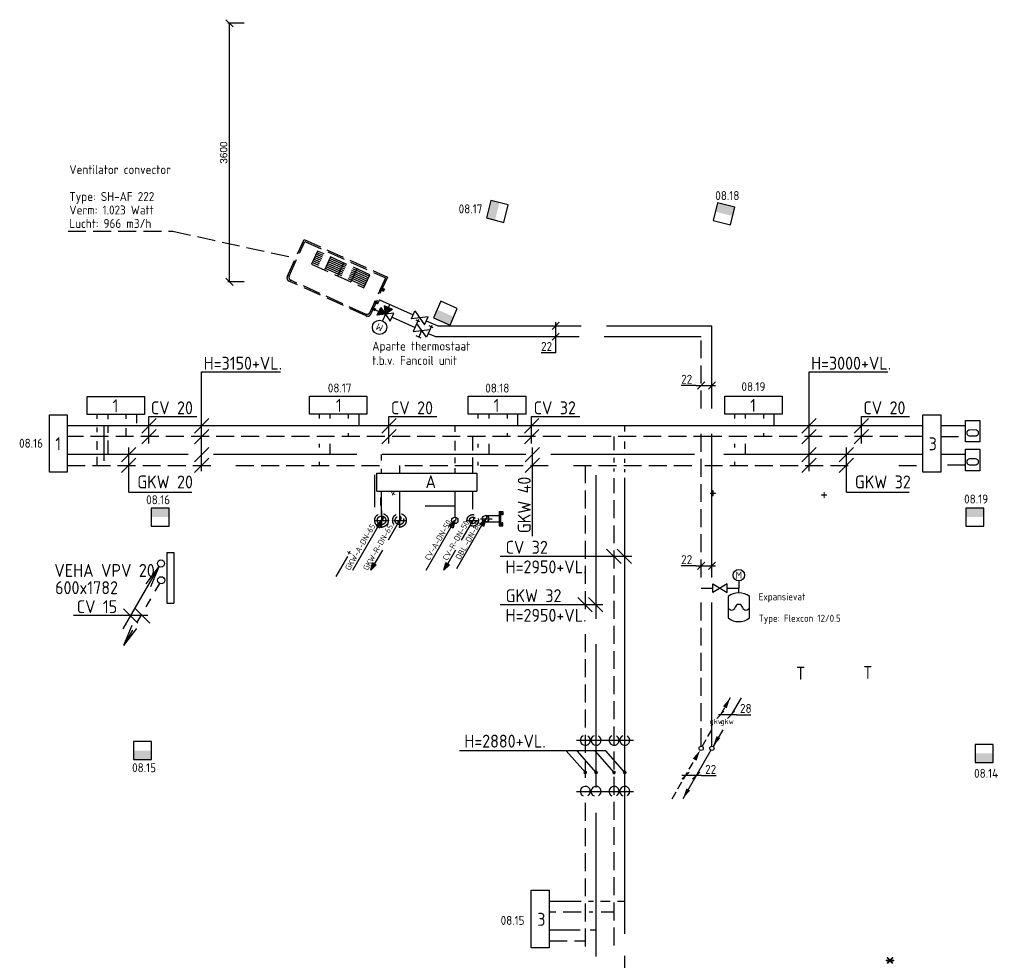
# Model space of a CAD drawing. Header units: millimetres. Extents: x -68967 to 10360, y -11851 to 49692.
# Tile 5 of 6: x -67386 to -53671, y 36597 to 49692. Entities that reach past the tile are written whole.
import ezdxf
from ezdxf.enums import TextEntityAlignment as Align

# ---------------------------------------------------------------- set-up
doc = ezdxf.new("R2010")
doc.units = ezdxf.units.MM
doc.header["$LTSCALE"] = 50
for name, pattern in [('2322105', [47, 40, -7]), ('2322106', [47, 5, -2, 5, -2, 5, -2, 5, -2, 5, -2, 5, -7]), ('2322107', [2000, 1000, 1000]), ('2322108', [7, 5, -2]), ('CENTER2', [28.575, 19.05, -3.175, 3.175, -3.175]), ('DASHED2', [9.525, 6.35, -3.175]), ('HIDDEN', [0.375, 0.25, -0.125]), ('HIDDEN2', [4.7625, 3.175, -1.5875]), ('KOUDWATERTAP', [1.1, 0.5, -0.25, 0.1, -0.25]), ('KW', [7, 4, -1, 1, -1])]:
    doc.linetypes.add(name, pattern=pattern)
for name, color, linetype in [('00att025', 7, 'Continuous'), ('50', 3, 'Continuous'), ('51-LEIDING', 3, 'Continuous'), ('52', 3, 'Continuous'), ('52-KOUD', 3, 'KOUDWATERTAP'), ('60', 7, 'Continuous'), ('60-CV', 3, 'Continuous'), ('60-TXT', 1, 'Continuous'), ('62-GKW', 3, 'Continuous'), ('7KADERHALMOS', 2, 'Continuous'), ('BALKEN', 7, 'Continuous'), ('SCHACHT-SPARING', 7, 'Continuous'), ('SYM-W', 7, 'Continuous'), ('Thermostaat', 160, 'Continuous'), ('Ventilator convector', 7, 'Continuous'), ('WL524---', 190, 'Continuous'), ('WL524---_D', 192, 'Continuous'), ('WL524---_HARTLIJN', 7, 'Continuous'), ('WL5310--_KW', 2, 'KOUDWATERTAP'), ('WL532---_DBL', 6, 'Continuous'), ('WL532---_KW-LD', 5, 'KW'), ('WL550---_AANVOER', 4, 'Continuous'), ('WL550---_RETOUR', 4, 'Continuous'), ('WL5501--', 130, 'Continuous'), ('WL5501--_D', 130, 'Continuous'), ('WL5501--_GKW-A', 4, 'Continuous'), ('WL5501--_HARTLIJN', 7, 'Continuous'), ('WL5501-GKW', 4, 'Continuous'), ('WL5502--', 130, 'Continuous'), ('WL5502--_GKW-R', 4, 'HIDDEN'), ('WL561---', 10, 'Continuous'), ('WL561---_AANVOER', 10, 'Continuous'), ('WL561---_RETOUR', 10, 'Continuous'), ('WL5612--_CV-R', 3, 'DASHED2'), ('WM5501--', 2, 'Continuous'), ('WM5502--', 2, 'Continuous')]:
    doc.layers.add(name, color=color, linetype=linetype)
doc.styles.add('BURO-018', font='ISO96.shx', dxfattribs={"height": 90})
doc.styles.add('BURO-025', font='ISO96.shx', dxfattribs={"height": 100})
doc.styles.add('ISO', font='ISO.SHX')
doc.styles.get("Standard").update_dxf_attribs({"font": 'ARIAL.TTF'})
doc.dimstyles.new('HOMIJ-WTB-50', dxfattribs={"dimscale": 50, "dimtxt": 2, "dimasz": 5, "dimexe": 0.5, "dimexo": 1, "dimgap": 1, "dimtad": 0, "dimtoh": 1, "dimrnd": 5, "dimdsep": 46, "dimtxsty": 'Standard', "dimtsz": 1, "dimcen": -3, "dimclrd": 1, "dimclre": 1, "dimclrt": 7, "dimadec": 0, "dimazin": 0, "dimtfac": 0.5, "dimtix": 1, "dimtmove": 2, "dimatfit": 3, "dimfxl": 0, "dimtvp": 0.8, "dimtolj": 1, "dimarcsym": 0})

# ---------------------------------------------------------------- blocks, each defined once
blk = doc.blocks.new('*D9')
at = {"layer": 'Defpoints', "color": 0}
for p in [(-64462, 49642), (-64209, 49642), (-64209, 46042)]:
    blk.add_point(p, dxfattribs=at)
at = {"layer": 'SCHACHT-SPARING', "color": 1, "lineweight": -2}
for p, q in [((-64412, 49592), (-64512, 49692)), ((-64259, 49642), (-64487, 49642)), ((-64462, 46042), (-64462, 49642)), ((-64412, 45992), (-64512, 46092)), ((-64259, 46042), (-64487, 46042))]:
    blk.add_line(p, q, dxfattribs=at)
at = {"layer": 'SCHACHT-SPARING', "color": 7, "insert": (-64544, 47842), "char_height": 100, "attachment_point": 5, "rotation": 90}
blk.add_mtext('\\A1;3600', dxfattribs=at)
blk = doc.blocks.new('004')
at = {"layer": '60', "color": 1, "linetype": 'Continuous'}
for p, q in [((3.42, 6.7), (5.25, 9.09)), ((4, 6.93), (5.25, 9.09)), ((4.1, 6.31), (5.25, 9.09)), ((2.75, 4.76), (3.38, 5.85)), ((1.5, 2.6), (2.13, 3.68)), ((0.25, 0.43), (0.88, 1.52))]:
    blk.add_line(p, q, dxfattribs=at)
blk.add_circle((0, 0), 0.5, dxfattribs=at)
blk = doc.blocks.new('002')
at = {"layer": '60', "color": 1, "linetype": 'Continuous'}
for p in [(-5.25, -9.09), (-2.08, -2.82), (-1.4, -3.22)]:
    blk.add_line(p, (-0.25, -0.43), dxfattribs=at)
blk.add_circle((0, 0), 0.5, dxfattribs=at)
blk = doc.blocks.new('PR')
at = {"layer": 'WL532---_KW-LD', "color": 7, "linetype": 'HIDDEN2'}
blk.add_line((200, 346.4), (0, 0), dxfattribs=at)
at = {"layer": 'WL532---_KW-LD', "color": 7}
for p, q in [((0, 0), (12, 50.8)), ((0, 0), (20.7, 45.8)), ((0, 0), (29.3, 40.8)), ((38, 35.8), (0, 0)), ((38, 35.8), (12, 50.8))]:
    blk.add_line(p, q, dxfattribs=at)
blk = doc.blocks.new('PA')
at = {"layer": 'WL532---_KW-LD', "color": 7, "linetype": 'Continuous'}
blk.add_line((0, 0), (200, 346.4), dxfattribs=at)
at = {"layer": 'WL532---_KW-LD', "color": 7}
for p, q in [((162, 310.6), (200, 346.4)), ((200, 346.4), (170.7, 305.6)), ((200, 346.4), (179.3, 300.6)), ((200, 346.4), (188, 295.6)), ((162, 310.6), (188, 295.6))]:
    blk.add_line(p, q, dxfattribs=at)
blk = doc.blocks.new('*U22')
at = {"color": 0, "ltscale": 10}
for p, q in [((0, 10.65), (50, 10.65)), ((0, -10.65), (0, 10.65)), ((50, 10.65), (50, -10.65)), ((0, -10.65), (50, -10.65))]:
    blk.add_line(p, q, dxfattribs=at)
at = {"layer": 'WL5501--_HARTLIJN', "linetype": 'CENTER2'}
blk.add_line((0, 0), (50, 0), dxfattribs=at)
at = {"layer": 'WL5501--_D', "color": 2, "linetype": '2322106', "style": 'BURO-025'}
blk.add_attdef('POSNR', text='', height=125, dxfattribs=at).set_placement((0, 0), align=Align.MIDDLE)
blk = doc.blocks.new('*U23')
at = {"color": 0, "ltscale": 10}
for p, q in [((0, 16), (50, 16)), ((0, -16), (0, 16)), ((50, 16), (50, -16)), ((0, -16), (50, -16))]:
    blk.add_line(p, q, dxfattribs=at)
at = {"layer": 'WL524---_HARTLIJN', "linetype": 'CENTER2'}
blk.add_line((0, 0), (50, 0), dxfattribs=at)
at = {"layer": 'WL524---_D', "color": 1, "linetype": '2322106', "style": 'BURO-018'}
blk.add_attdef('POSNR', text='', height=90, dxfattribs=at).set_placement((0, 0), align=Align.MIDDLE)
blk = doc.blocks.new('Block ventilator convector')
at = {"layer": 'Ventilator convector', "linetype": '2322106'}
for p, q in [((-636.5, 0), (636.5, 0)), ((-636.5, -569), (-636.5, 0)), ((636.5, 0), (636.5, -569)), ((-616.5, -20), (616.5, -20)), ((-616.5, -549), (-616.5, -20)), ((-400, -70), (-400, -270)), ((400, -70), (-400, -70)), ((400, -95), (-400, -95)), ((400, -120), (-400, -120)), ((-200, -70), (-200, -270)), ((0, -70), (0, -270)), ((200, -70), (200, -270)), ((400, -270), (400, -70)), ((616.5, -20), (616.5, -549)), ((400, -145), (-400, -145)), ((400, -170), (-400, -170)), ((400, -195), (-400, -195)), ((400, -220), (-400, -220)), ((400, -245), (-400, -245)), ((-400, -270), (400, -270)), ((591.5, -614), (-591.5, -614)), ((571.5, -594), (-571.5, -594))]:
    blk.add_line(p, q, dxfattribs=at)
for centre, start, end in [((-591.5, -569), 180, 270), ((-571.5, -549), 180, 270), ((571.5, -549), 270, 0), ((591.5, -569), 270, 0)]:
    blk.add_arc(centre, 45, start, end, dxfattribs=at)
at = {"layer": 'WL524---_D', "linetype": '2322106'}
blk.add_blockref('*U23', (616.5, -184.5), dxfattribs=at)
at = {"layer": 'WL5501--_D', "linetype": '2322106'}
for p in [(616.5, -384.5), (616.5, -484.5)]:
    blk.add_blockref('*U22', p, dxfattribs=at)
blk = doc.blocks.new('LDV6')
at = {"color": 0, "linetype": 'Continuous'}
for p, q in [((6.75, 11.69), (4.5, 7.79)), ((2.5, 4.33), (0.25, 0.43)), ((-0.25, -0.43), (-6.75, -11.69))]:
    blk.add_line(p, q, dxfattribs=at)
for points in [[(0.25, 0.43, 0, 1, 0), (1.5, 2.6, 1, 1, 0)], [(-6.75, -11.69, 0, 1, 0), (-5.5, -9.53, 1, 1, 0)]]:
    blk.add_lwpolyline(points, format="xyseb", dxfattribs=at)
blk.add_circle((0, 0), 0.5, dxfattribs=at)
at = {"color": 0, "linetype": 'Continuous', "style": 'BURO-018'}
blk.add_attdef('LD_TEXT1', text='', height=1.8, dxfattribs=at).set_placement((3.5, 6.06), align=Align.MIDDLE)
blk = doc.blocks.new('LDV5106')
at = {"color": 0, "linetype": 'Continuous'}
for p, q in [((6.75, 11.69), (5.81, 10.07)), ((5.44, 9.42), (4.5, 7.79)), ((1.56, 2.71), (2.5, 4.33)), ((0.25, 0.43), (1.19, 2.06)), ((-1.5, -2.6), (-0.56, -0.97)), ((-2.81, -4.87), (-1.87, -3.25)), ((-4.12, -7.14), (-3.19, -5.52)), ((-5.44, -9.42), (-4.5, -7.79)), ((-6.75, -11.69), (-5.81, -10.07))]:
    blk.add_line(p, q, dxfattribs=at)
for points in [[(6.75, 11.69, 0, 1, 0), (5.5, 9.53, 1, 1, 0)], [(-0.25, -0.43, 0, 1, 0), (-1.5, -2.6, 1, 1, 0)]]:
    blk.add_lwpolyline(points, format="xyseb", dxfattribs=at)
blk.add_circle((0, 0), 0.5, dxfattribs=at)
at = {"color": 0, "linetype": 'Continuous', "style": 'BURO-018'}
blk.add_attdef('LD_TEXT1', text='', height=1.8, dxfattribs=at).set_placement((3.5, 6.06), align=Align.MIDDLE)
blk = doc.blocks.new('*U28', base_point=(-59920, 45430))
at = {"color": 0, "linetype": 'Continuous'}
for p, q in [((-59870, 45480), (-59970, 45380)), ((-59920, 45055), (-59920, 45480)), ((-59870, 45330), (-59970, 45230)), ((-59920, 45055), (-60121, 45055))]:
    blk.add_line(p, q, dxfattribs=at)
at = {"color": 0, "linetype": 'Continuous', "style": 'BURO-025'}
blk.add_text('22', height=125, dxfattribs=at).set_placement((-59970, 45080), align=Align.RIGHT)
blk = doc.blocks.new('*U29', base_point=(-57893, 44214))
at = {"color": 0, "linetype": 'Continuous'}
for p, q in [((-57968, 44214), (-58170, 44214)), ((-57968, 44214), (-57693, 44214)), ((-57843, 44264), (-57943, 44164)), ((-57693, 44264), (-57793, 44164))]:
    blk.add_line(p, q, dxfattribs=at)
at = {"color": 0, "linetype": 'Continuous', "style": 'BURO-025'}
blk.add_text('22', height=125, dxfattribs=at).set_placement((-58018, 44239), align=Align.RIGHT)
blk = doc.blocks.new('*U30', base_point=(-57893, 42342))
at = {"color": 0, "linetype": 'Continuous'}
for p, q in [((-57843, 42392), (-57943, 42292)), ((-57693, 42392), (-57793, 42292)), ((-57968, 42342), (-58170, 42342)), ((-57968, 42342), (-57693, 42342))]:
    blk.add_line(p, q, dxfattribs=at)
at = {"color": 0, "linetype": 'Continuous', "style": 'BURO-025'}
blk.add_text('22', height=125, dxfattribs=at).set_placement((-58018, 42367), align=Align.RIGHT)
blk = doc.blocks.new('*U31', base_point=(-58113, 40018))
at = {"color": 0, "linetype": 'Continuous'}
for p, q in [((-58063, 40068), (-58163, 39968)), ((-57913, 40068), (-58013, 39968)), ((-57888, 40018), (-58163, 40018)), ((-57888, 40018), (-57686, 40018))]:
    blk.add_line(p, q, dxfattribs=at)
at = {"color": 0, "linetype": 'Continuous', "style": 'BURO-025'}
blk.add_text('22', height=125, dxfattribs=at).set_placement((-57838, 40043))
blk = doc.blocks.new('30483032B')
at = {"linetype": 'Continuous'}
for points in [[(0, 0), (-1.5, -2.5), (1.5, -2.5)], [(2.5, 1.5), (0, 0), (2.5, -1.5)]]:
    blk.add_hatch(color=0, dxfattribs=at).paths.add_polyline_path(points)
at = {"color": 0, "linetype": 'Continuous'}
for p, q in [((2.5, -1.5), (-2.5, 1.5)), ((-2.5, 1.5), (-2.5, -1.5)), ((-2.5, -1.5), (2.5, 1.5)), ((-1.5, -2.5), (0, 0)), ((0, 0), (0, 2.5)), ((0, 0), (1.5, -2.5)), ((2.5, 1.5), (2.5, -1.5)), ((-1.5, -2.5), (1.5, -2.5))]:
    blk.add_line(p, q, dxfattribs=at)
blk.add_circle((0, 5), 2.5, dxfattribs=at)
at = {"color": 0, "linetype": 'Continuous', "style": 'BURO-018', "flags": 1}
blk.add_attdef('CV_MATCODE', (0, 0), '', height=1.8, dxfattribs=at)
at = {"layer": '00att025', "linetype": 'Continuous', "style": 'BURO-018'}
blk.add_attdef('CV_TEXT1', text='', height=1.8, dxfattribs=at).set_placement((0, 5), align=Align.MIDDLE)
blk = doc.blocks.new('3048301')
at = {"color": 0, "linetype": 'Continuous'}
for p, q in [((-2.5, 1.5), (2.5, -1.5)), ((-2.5, -1.5), (-2.5, 1.5)), ((2.5, 1.5), (-2.5, -1.5)), ((2.5, -1.5), (2.5, 1.5))]:
    blk.add_line(p, q, dxfattribs=at)
at = {"color": 0, "linetype": 'Continuous', "style": 'BURO-018', "flags": 1}
blk.add_attdef('CV_MATCODE', (0, 0), '', height=1.8, dxfattribs=at)
blk = doc.blocks.new('3048301A')
at = {"color": 0, "linetype": 'Continuous'}
for p, q in [((-2.5, 1.5), (2.5, -1.5)), ((-2.5, -3), (-2.5, 1.5)), ((2.5, 1.5), (-2.5, -1.5)), ((-1, 2.5), (1, 2.5)), ((0, 0), (0, 2.5)), ((2.5, -3), (2.5, 1.5)), ((-3.25, -2.5), (-1.75, -2.5)), ((1.75, -2.5), (3.25, -2.5))]:
    blk.add_line(p, q, dxfattribs=at)
at = {"color": 0, "linetype": 'Continuous', "style": 'BURO-018', "flags": 1}
blk.add_attdef('CV_MATCODE', (0, 0), '', height=1.8, dxfattribs=at)
blk = doc.blocks.new('SW30485012')
at = {"color": 0, "linetype": 'Continuous'}
for p, q in [((-2.5, 2.5), (-2.5, -2.5)), ((2.5, 2.5), (-2.5, 2.5)), ((2.5, -2.5), (2.5, 2.5)), ((-2.5, -2.5), (2.5, -2.5))]:
    blk.add_line(p, q, dxfattribs=at)
blk.add_solid([(-2.5, 0), (2.5, 0), (-2.5, -2.5), (2.5, -2.5)], dxfattribs=at)
at = {"color": 0, "linetype": 'Continuous', "style": 'BURO-018', "flags": 1}
blk.add_attdef('W_ID', (0, 0), '', height=1.8, dxfattribs=at)
blk = doc.blocks.new('2322314')
at = {"color": 0, "linetype": 'Continuous'}
for p, q in [((3.75, 3.75), (-3.75, 3.75)), ((-3.75, -3.75), (3.75, -3.75))]:
    blk.add_line(p, q, dxfattribs=at)
for centre, radius, start, end in [((1.25, 0), 6.25, 143.1301024, 216.8698976), ((0.28125, 2.5), 1.28125, 102.6803835, 257.3196165), ((-1.25, 0), 6.25, 323.1301024, 36.8698976), ((-0.28125, 0), 1.28125, 282.6803835, 77.3196165), ((0.28125, -2.5), 1.28125, 102.6803835, 257.3196165)]:
    blk.add_arc(centre, radius, start, end, dxfattribs=at)
at = {"color": 0, "linetype": 'Continuous', "style": 'BURO-018', "flags": 1}
blk.add_attdef('CV_MATCODE', (0, 0), '', height=1.8, dxfattribs=at)
blk = doc.blocks.new('3048601')
at = {"color": 0, "linetype": 'Continuous'}
blk.add_circle((0, 0), 2, dxfattribs=at)
at = {"color": 0, "linetype": 'Continuous', "style": 'BURO-018'}
blk.add_attdef('CV_TEXT1', text='', height=1.8, dxfattribs=at).set_placement((0, 0), align=Align.MIDDLE)
at = {"color": 0, "linetype": 'Continuous', "style": 'BURO-018', "flags": 1}
blk.add_attdef('CV_MATCODE', (0, 0), '', height=1.8, dxfattribs=at)

msp = doc.modelspace()

# ---------------------------------------------------------------- linework, layer by layer
at = {"layer": '51-LEIDING'}
msp.add_line((-62361.417, 43040.249), (-62361.417, 42930.249), dxfattribs=at)
msp.add_line((-62361.417, 43040.249), (-62361.417, 42930.249), dxfattribs=at)
at = {"layer": '52', "color": 1, "linetype": 'Continuous'}
msp.add_line((-62975.978, 41942.201), (-62816.017, 42219.261), dxfattribs=at)
at = {"layer": '52-KOUD', "linetype": 'Continuous'}
msp.add_line((-62442.207, 43358.185), (-62442.207, 42903.706), dxfattribs=at)
at = {"layer": '60', "color": 2, "linetype": 'Continuous'}
for p, q in [((-62412.951, 43129.379), (-62412.951, 43379.379)), ((-62412.951, 43379.379), (-61016.399, 43379.379)), ((-61016.399, 43379.379), (-61016.399, 43129.379)), ((-62412.951, 43129.379), (-61016.399, 43129.379)), ((-65336.418, 42274.567), (-65336.418, 41567.288)), ((-65236.418, 42274.567), (-65236.418, 41567.288))]:
    msp.add_line(p, q, dxfattribs=at)
at = {"layer": '60-CV', "color": 7}
for p, q in [((-64850.982, 44790.918), (-63753.038, 44790.918)), ((-64850.982, 43406.687), (-64850.982, 44790.918)), ((-56390.275, 44790.918), (-55292.331, 44790.918)), ((-56390.275, 43406.687), (-56390.275, 44790.918)), ((-65586.062, 44169.802), (-64917.002, 44169.802)), ((-65586.062, 43793.3), (-65586.062, 44169.802)), ((-62241.919, 44169.802), (-61572.86, 44169.802)), ((-62241.919, 43793.3), (-62241.919, 44169.802)), ((-60254.525, 44169.802), (-59585.466, 44169.802)), ((-60254.525, 43793.3), (-60254.525, 44169.802)), ((-55661.456, 44169.802), (-54992.397, 44169.802)), ((-55661.456, 43793.3), (-55661.456, 44169.802)), ((-65486.062, 44137.862), (-65686.062, 43937.862)), ((-64750.982, 44137.862), (-64950.982, 43937.862)), ((-62141.919, 44137.862), (-62341.919, 43937.862)), ((-60154.525, 44137.862), (-60354.525, 43937.862)), ((-56290.275, 44137.862), (-56490.275, 43937.862)), ((-55561.456, 44137.862), (-55761.456, 43937.862)), ((-65486.062, 43987.862), (-65686.062, 43787.862)), ((-64750.982, 43987.862), (-64950.982, 43787.862)), ((-62141.919, 43987.862), (-62341.919, 43787.862)), ((-60154.525, 43987.862), (-60354.525, 43787.862)), ((-56290.275, 43987.862), (-56490.275, 43787.862)), ((-55561.456, 43987.862), (-55761.456, 43787.862)), ((-59009.651, 42122.567), (-59209.651, 42322.567)), ((-58861.513, 42122.567), (-59061.513, 42322.567)), ((-65939.575, 41489.714), (-65739.575, 41289.714)), ((-65771.255, 41489.714), (-65571.255, 41289.714)), ((-66636.624, 41401.223), (-65601.234, 41401.223)), ((-59105.641, 39211.514), (-59371.642, 39511.55)), ((-58955.445, 39211.514), (-59221.445, 39511.55)), ((-59231.094, 38949.157), (-58834.201, 38949.157))]:
    msp.add_line(p, q, dxfattribs=at)
at = {"layer": '60-CV', "color": 7, "const_width": 25}
for points in [[(-59119.727, 39212.47, 1), (-59094.727, 39212.47, 1)], [(-58969.531, 39212.47, 1), (-58944.531, 39212.47, 1)]]:
    msp.add_lwpolyline(points, format="xyb", close=True, dxfattribs=at)
at = {"layer": '60-CV', "color": 7}
for centre in [(-59106.877, 38949.157), (-58956.877, 38949.157)]:
    msp.add_arc(centre, 69.908, 300.9802895, 245.7628523, dxfattribs=at)
at = {"layer": '62-GKW', "color": 7}
for p, q in [((-60144.363, 43736.001), (-60344.363, 43536.001)), ((-56290.275, 43738.573), (-56490.275, 43538.573)), ((-55770.223, 43736.001), (-55970.223, 43536.001)), ((-60144.363, 43587.862), (-60344.363, 43387.862)), ((-56290.275, 43588.573), (-56490.275, 43388.573)), ((-55770.223, 43587.862), (-55970.223, 43387.862))]:
    msp.add_line(p, q, dxfattribs=at)
at = {"layer": '7KADERHALMOS', "linetype": 'Continuous'}
for p, q in [((-65336.418, 42274.567), (-65236.418, 42274.567)), ((-65336.418, 41567.288), (-65236.418, 41567.288))]:
    msp.add_line(p, q, dxfattribs=at)
at = {"layer": 'BALKEN'}
for centre, start, end in [((-59506.877, 39660.851), 114.2371477, 59.0197105), ((-59356.877, 39660.851), 114.2371477, 59.0197105), ((-59106.877, 39660.851), 114.2371477, 59.0197105), ((-58956.877, 39660.851), 114.2371477, 59.0197105), ((-59506.877, 38949.157), 300.9802895, 245.7628523), ((-59356.877, 38949.157), 300.9802895, 245.7628523)]:
    msp.add_arc(centre, 69.908, start, end, dxfattribs=at)
at = {"layer": 'SYM-W', "color": 2, "linetype": 'Continuous'}
for points in [[(-65644.888, 44196.472), (-66444.888, 44196.472), (-66444.888, 44446.472), (-65644.888, 44446.472)], [(-62548.297, 44201.836), (-63348.297, 44201.836), (-63348.297, 44451.836), (-62548.297, 44451.836)], [(-60336.87, 44201.836), (-61136.87, 44201.836), (-61136.87, 44451.836), (-60336.87, 44451.836)], [(-56763.649, 44201.836), (-57563.649, 44201.836), (-57563.649, 44451.836), (-56763.649, 44451.836)], [(-66722.604, 44192.338), (-66722.604, 43392.338), (-66972.604, 43392.338), (-66972.604, 44192.338)], [(-54556.845, 44192.338), (-54556.845, 43392.338), (-54806.845, 43392.338), (-54806.845, 44192.338)], [(-54011.473, 43813.762), (-54211.473, 43813.762), (-54211.473, 44113.762), (-54011.473, 44113.762)], [(-54010.846, 43411.276), (-54210.846, 43411.276), (-54210.846, 43711.276), (-54010.846, 43711.276)], [(-60009.177, 37572.37), (-60009.177, 36772.37), (-60259.177, 36772.37), (-60259.177, 37572.37)]]:
    msp.add_lwpolyline(points, close=True, dxfattribs=at)
at = {"layer": 'Ventilator convector', "linetype": '2322106'}
for p, q in [((-66712.226, 46746.516), (-65250.408, 46746.516)), ((-65250.408, 46746.516), (-63541.436, 46373.218))]:
    msp.add_line(p, q, dxfattribs=at)
at = {"layer": 'WL532---_DBL', "color": 2}
for p, q in [((-60704.552, 42843.539), (-60704.552, 42645.124)), ((-60704.552, 42843.539), (-60654.733, 42843.539)), ((-60688.983, 42827.199), (-60688.983, 42661.464)), ((-60668.744, 42827.199), (-60688.983, 42827.199)), ((-60668.744, 42800.742), (-60668.744, 42827.199)), ((-60654.733, 42800.742), (-60668.744, 42800.742)), ((-60654.733, 42843.539), (-60654.733, 42800.742)), ((-60896.715, 42789.362), (-60704.552, 42789.362)), ((-60896.715, 42699.301), (-60704.552, 42699.301)), ((-60668.744, 42661.464), (-60688.983, 42661.464)), ((-60668.744, 42687.921), (-60668.744, 42661.464)), ((-60654.733, 42687.921), (-60668.744, 42687.921)), ((-60654.733, 42645.124), (-60654.733, 42687.921)), ((-60704.552, 42645.124), (-60654.733, 42645.124))]:
    msp.add_line(p, q, dxfattribs=at)
at = {"layer": 'WL532---_DBL', "color": 7}
msp.add_line((-60967.35, 42744.362), (-60806.011, 42744.362), dxfattribs=at)
at = {"layer": 'WL532---_DBL'}
msp.add_circle((-60896.715, 42744.362), 45, dxfattribs=at)
for centre, radius, start, end in [((-60892.542, 42721.862), 22.884, 100.5086701, 259.4913299), ((-60897.658, 42766.862), 22.52, 272.3999721, 87.6000279)]:
    msp.add_arc(centre, radius, start, end, dxfattribs=at)
at = {"layer": 'WL550---_AANVOER', "color": 7}
for p, q in [((-62345.363, 42860.395), (-62345.363, 42618.478)), ((-62447.802, 42721.862), (-62257.505, 42721.862))]:
    msp.add_line(p, q, dxfattribs=at)
at = {"layer": 'WL550---_AANVOER', "color": 7, "linetype": 'HIDDEN2'}
msp.add_circle((-62345.363, 42721.862), 95, dxfattribs=at)
at = {"layer": 'WL550---_RETOUR', "color": 7}
for p, q in [((-62095.363, 42864.531), (-62095.363, 42616.411)), ((-62095.363, 42864.531), (-62095.363, 42616.411)), ((-62175.922, 42721.862), (-62012.515, 42721.862))]:
    msp.add_line(p, q, dxfattribs=at)
at = {"layer": 'WL550---_RETOUR', "color": 7, "linetype": 'HIDDEN2'}
msp.add_circle((-62095.363, 42721.862), 95, dxfattribs=at)
at = {"layer": 'WL550---_RETOUR'}
msp.add_arc((-62089.431, 42691.862), 30.581, 101.1837751, 258.8162249, dxfattribs=at)
at = {"layer": 'WL5501--', "color": 160, "linetype": '2322105'}
for p, q in [((-62374.16, 45791.618), (-62394.895, 45746.12)), ((-62374.16, 45791.618), (-61904.462, 45582.495)), ((-62248.499, 45682.657), (-62228.8, 45726.9)), ((-62436.026, 45654.971), (-62381.977, 45630.907)), ((-62199.261, 45549.556), (-61878.327, 45406.667)), ((-61721.753, 45501.148), (-61562.611, 45430.293)), ((-61562.611, 45430.293), (-57742.99, 45430.293)), ((-57742.99, 39578.17), (-57742.99, 45430.293)), ((-61695.618, 45325.32), (-61594.487, 45280.293)), ((-61594.487, 45280.293), (-57892.99, 45280.293))]:
    msp.add_line(p, q, dxfattribs=at)
at = {"layer": 'WL5501--', "linetype": '2322105'}
for p, q in [((-66155.372, 44131.308), (-66155.372, 44196.472)), ((-63058.781, 44137.862), (-63058.781, 44201.836)), ((-57274.133, 44137.862), (-57274.133, 44201.836)), ((-66155.372, 43942.58), (-66155.372, 44031.797)), ((-66155.372, 43637.862), (-66155.372, 43832.775)), ((-63058.781, 43637.862), (-63058.781, 43787.862)), ((-57274.133, 43637.862), (-57274.133, 43787.862)), ((-57987.13, 43637.862), (-66722.604, 43637.862)), ((-62345.675, 43556.14), (-62345.675, 43637.862)), ((-59356.877, 36650.715), (-59356.877, 43637.862)), ((-55576.349, 43637.862), (-57849.639, 43637.862)), ((-54805.536, 43637.862), (-55576.509, 43637.862)), ((-54210.37, 43637.862), (-54556.845, 43637.862)), ((-62345.675, 43378.828), (-62345.675, 43439.458)), ((-62345.675, 42799.325), (-62345.675, 43129.448)), ((-59579.566, 37017.895), (-60009.177, 37017.895)), ((-59356.877, 37017.895), (-59440.557, 37017.895))]:
    msp.add_line(p, q, dxfattribs=at)
msp.add_circle((-62345.363, 42721.862), 60, dxfattribs=at)
for centre, radius, start, end in [((-62339.431, 42691.862), 30.581, 101.1837751, 258.8162249), ((-62350.664, 42751.862), 30.465, 280.0223313, 79.9776687)]:
    msp.add_arc(centre, radius, start, end, dxfattribs=at)
at = {"layer": 'WL5501--_GKW-A', "color": 7}
for p, q in [((-65766.309, 43736.001), (-65966.309, 43536.001)), ((-65866.309, 43113.118), (-65866.309, 43737.874)), ((-64750.982, 43738.573), (-64950.982, 43538.573)), ((-60244.363, 42502.772), (-60244.363, 43737.874)), ((-55870.223, 43113.118), (-55870.223, 43737.874)), ((-65766.309, 43587.862), (-65966.309, 43387.862)), ((-64750.982, 43588.573), (-64950.982, 43388.573)), ((-65866.309, 43113.118), (-64989.722, 43113.118)), ((-55870.223, 43113.118), (-54993.636, 43113.118)), ((-60694.727, 42222.567), (-58860.268, 42222.567)), ((-59409.651, 41448.435), (-59609.651, 41648.435)), ((-59261.513, 41448.435), (-59461.513, 41648.435)), ((-60694.727, 41548.435), (-59264.653, 41548.435)), ((-59631.094, 39660.851), (-59234.201, 39660.851)), ((-59231.094, 39660.851), (-58834.201, 39660.851)), ((-59221.445, 39511.55), (-61257.225, 39511.55)), ((-59505.641, 39211.514), (-59771.642, 39511.55)), ((-59355.445, 39211.514), (-59621.445, 39511.55)), ((-59631.094, 38949.157), (-59234.201, 38949.157))]:
    msp.add_line(p, q, dxfattribs=at)
at = {"layer": 'WL5501--_GKW-A', "color": 7, "const_width": 25}
for points in [[(-59519.727, 39212.47, 1), (-59494.727, 39212.47, 1)], [(-59369.531, 39212.47, 1), (-59344.531, 39212.47, 1)]]:
    msp.add_lwpolyline(points, format="xyb", close=True, dxfattribs=at)
at = {"layer": 'WL5501-GKW'}
for p, q in [((-60847.354, 44137.862), (-60847.354, 44201.836)), ((-60847.354, 43637.862), (-60847.354, 43787.862)), ((-62345.675, 42799.325), (-62345.675, 43129.448))]:
    msp.add_line(p, q, dxfattribs=at)
at = {"layer": 'WL5501-GKW', "color": 1}
msp.add_line((-61739.522, 42924.073), (-61314.568, 42924.073), dxfattribs=at)
at = {"layer": 'WL5502--', "color": 160, "linetype": '2322106'}
for p, q in [((-57892.99, 39578.17), (-57892.99, 45280.293)), ((-57892.99, 41779.692), (-57730.911, 41779.692)), ((-57530.911, 41779.692), (-57368.832, 41779.692)), ((-57368.832, 41712.879), (-57368.832, 41779.692))]:
    msp.add_line(p, q, dxfattribs=at)
at = {"layer": 'WL5502--', "linetype": '2322106'}
for p, q in [((-66305.372, 44136.455), (-66305.372, 44196.472)), ((-63208.781, 44137.862), (-63208.781, 44201.836)), ((-60997.354, 44137.862), (-60997.354, 44201.836)), ((-57424.133, 44137.862), (-57424.133, 44201.836)), ((-66305.372, 43947.727), (-66305.372, 44016.356)), ((-66305.372, 43702.382), (-66305.372, 43822.481)), ((-63208.781, 43737.862), (-63208.781, 43787.862)), ((-60997.354, 43737.862), (-60997.354, 43787.862)), ((-57424.133, 43737.862), (-57424.133, 43787.862)), ((-66722.604, 43487.862), (-57988.771, 43487.862)), ((-66305.372, 43487.862), (-66305.372, 43607.962)), ((-63208.781, 43487.862), (-63208.781, 43537.862)), ((-62096.207, 43487.862), (-62096.207, 43378.828)), ((-60997.354, 43487.862), (-60997.354, 43537.862)), ((-59506.877, 43487.862), (-59506.877, 36650.715)), ((-57843.879, 43487.862), (-55650.92, 43487.862)), ((-57424.133, 43487.862), (-57424.133, 43537.862)), ((-55141.832, 43487.862), (-54805.536, 43487.862)), ((-54210.211, 43489.565), (-54556.845, 43489.565)), ((-62096.207, 43129.448), (-62096.207, 42832.51)), ((-60009.177, 36867.895), (-59506.877, 36867.895))]:
    msp.add_line(p, q, dxfattribs=at)
msp.add_circle((-62095.363, 42721.862), 60, dxfattribs=at)
msp.add_arc((-62100.664, 42751.862), 30.465, 280.0223313, 79.9776687, dxfattribs=at)
at = {"layer": 'WL5502--_GKW-R'}
msp.add_line((-62096.207, 43129.448), (-62096.207, 42832.51), dxfattribs=at)
at = {"layer": 'WL561---', "color": 2, "linetype": '2322106'}
msp.add_line((-57368.832, 41879.692), (-57368.832, 41779.692), dxfattribs=at)
at = {"layer": 'WL561---_AANVOER', "linetype": '2322107'}
for p, q in [((-65755.372, 44073.382), (-65755.372, 44196.472)), ((-62658.781, 44037.862), (-62658.781, 44201.836)), ((-60447.354, 44037.862), (-60447.354, 44201.836)), ((-56874.133, 44037.862), (-56874.133, 44201.836)), ((-57748.419, 44037.862), (-66722.604, 44037.862)), ((-66208.008, 43550.034), (-66208.008, 44037.862)), ((-61324.449, 44037.862), (-61324.449, 43955.044)), ((-58956.877, 43958.935), (-58956.877, 44037.862)), ((-54805.536, 44037.862), (-57822.667, 44037.862)), ((-54211.473, 44037.862), (-54556.845, 44037.862)), ((-61324.449, 43827.805), (-61324.449, 43695.794)), ((-58956.877, 43716.153), (-58956.877, 43821.881)), ((-61324.449, 43597.184), (-61324.449, 43516.069)), ((-58956.877, 43524.277), (-58956.877, 43579.098)), ((-61324.449, 43449.269), (-61324.449, 43379.287)), ((-58956.877, 43395.054), (-58956.877, 43434.212)), ((-58956.877, 36965.114), (-58956.877, 43312.821)), ((-61324.449, 43129.581), (-61324.449, 42759.629)), ((-59566.327, 37417.895), (-60009.177, 37417.895)), ((-59394.221, 37417.895), (-59460.416, 37417.895)), ((-59162.54, 37417.895), (-59294.929, 37417.895)), ((-58956.877, 37417.895), (-59056.628, 37417.895)), ((-58956.877, 31489.88), (-58956.877, 36660.857))]:
    msp.add_line(p, q, dxfattribs=at)
msp.add_circle((-61325.363, 42721.862), 45, dxfattribs=at)
for centre, radius, start, end in [((-61321.825, 42699.362), 22.776, 98.9352041, 261.0647959), ((-61331.02, 42744.362), 23.2, 284.1129927, 75.8870073)]:
    msp.add_arc(centre, radius, start, end, dxfattribs=at)
at = {"layer": 'WL561---_RETOUR', "linetype": '2322108'}
for p, q in [((-65905.372, 44196.472), (-65905.372, 44136.455)), ((-62808.781, 44201.836), (-62808.781, 44137.862)), ((-60597.354, 44201.836), (-60597.354, 44137.862)), ((-57024.133, 44201.836), (-57024.133, 44137.862)), ((-65905.372, 44007.777), (-65905.372, 43887.862)), ((-62808.781, 43937.862), (-62808.781, 43887.862)), ((-60597.354, 43937.862), (-60597.354, 43887.862)), ((-57024.133, 43937.862), (-57024.133, 43887.862)), ((-54556.845, 43889.656), (-54211.473, 43889.656)), ((-57748.419, 43887.862), (-66722.604, 43887.862)), ((-59106.877, 43700.49), (-59106.877, 43887.862)), ((-54805.536, 43887.862), (-57821.869, 43887.862)), ((-59106.877, 43528.193), (-59106.877, 43590.846)), ((-59106.877, 43402.886), (-59106.877, 43442.044)), ((-59106.877, 36802.843), (-59106.877, 43308.905)), ((-61076.045, 43129.581), (-61076.045, 42801.859)), ((-59566.327, 37267.895), (-60009.177, 37267.895)), ((-59400.84, 37267.895), (-59453.796, 37267.895)), ((-59106.877, 37267.895), (-59288.31, 37267.895))]:
    msp.add_line(p, q, dxfattribs=at)
msp.add_circle((-61075.363, 42721.862), 45, dxfattribs=at)
for centre, radius, start, end in [((-61071.825, 42699.362), 22.776, 98.9352041, 261.0647959), ((-61081.02, 42744.362), 23.2, 284.1129927, 75.8870073)]:
    msp.add_arc(centre, radius, start, end, dxfattribs=at)
at = {"layer": 'WL5612--_CV-R', "color": 3}
for p, q in [((-61076.045, 43887.862), (-61076.045, 43695.794)), ((-61076.045, 43598.775), (-61076.045, 43379.287))]:
    msp.add_line(p, q, dxfattribs=at)
at = {"layer": 'WL5612--_CV-R', "color": 7}
msp.add_line((-61147.654, 42721.862), (-61004.931, 42721.862), dxfattribs=at)
at = {"layer": 'WL5612--_CV-R', "color": 7, "linetype": 'HIDDEN2'}
msp.add_circle((-61075.363, 42721.862), 80, dxfattribs=at)
at = {"layer": 'WM5502--', "linetype": '2322106'}
for p, q in [((-57577.145, 40065.824), (-57677.145, 39965.824)), ((-57427.145, 40065.824), (-57527.145, 39965.824)), ((-57402.145, 40015.824), (-57677.145, 40015.824)), ((-57402.145, 40015.824), (-57200.36, 40015.824))]:
    msp.add_line(p, q, dxfattribs=at)

# ---------------------------------------------------------------- block references
at = {"layer": '60-CV', "color": 7, "xscale": 2, "yscale": 2, "zscale": 2}
for name, p in [('PR', (-62495.363, 42029.041)), ('PA', (-61725.363, 42029.041)), ('PR', (-61475.363, 42029.041)), ('PA', (-61296.715, 42051.541))]:
    msp.add_blockref(name, p, dxfattribs=at)
at = {"layer": 'Thermostaat', "yscale": 50, "zscale": 50}
for p, xscale, rotation in [((-60733.71, 47022.525), 50, 255.9406874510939), ((-57575.7, 46989.88), 50.00000000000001, 165.9406874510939), ((-61454.884, 45606.632), 50, 336.1032832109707), ((-65428.694, 42766.71), 50, 180), ((-54081.4, 42766.71), 50, 180)]:
    msp.add_blockref('SW30485012', p, dxfattribs=dict(at, xscale=xscale, rotation=rotation))
at = {"layer": 'Thermostaat', "xscale": 50, "yscale": 50, "zscale": 50}
for p in [(-65676.48, 39516.849), (-53951.28, 39477.171)]:
    msp.add_blockref('SW30485012', p, dxfattribs=at)
at = {"layer": 'WL524---', "linetype": '2322106', "rotation": 335.712254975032}
msp.add_blockref('Block ventilator convector', (-62844.251, 46370.733), dxfattribs=at)
at = {"layer": 'WL5501--', "color": 2, "linetype": '2322106', "yscale": 40, "zscale": 40}
for name, p, xscale, rotation in [('3048301', (-61813.108, 45541.822), 40, 335.9999999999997), ('3048301A', (-61786.972, 45365.993), 40.00000000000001, 155.9999999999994)]:
    msp.add_blockref(name, p, dxfattribs=dict(at, xscale=xscale, rotation=rotation))
at = {"layer": 'WL5501--', "color": 160, "linetype": '2322105'}
ref = msp.add_blockref('LDV5106', (-57892.99, 39548.17), dxfattribs=dict(at, xscale=60, yscale=60, zscale=60))
ref.add_attrib('LD_TEXT1', 'gkw', dxfattribs={"layer": '0', "color": 2, "linetype": 'Continuous', "height": 72, "style": 'BURO-018'}).set_placement((-57682.99, 39911.901), align=Align.MIDDLE)
ref = msp.add_blockref('LDV6', (-57742.99, 39548.17), dxfattribs=dict(at, xscale=60, yscale=60, zscale=60))
ref.add_attrib('LD_TEXT1', 'gkw', dxfattribs={"layer": '0', "color": 2, "linetype": 'Continuous', "height": 72, "style": 'BURO-018'}).set_placement((-57532.99, 39911.901), align=Align.MIDDLE)
at = {"layer": 'WL5501--_GKW-A', "color": 7, "xscale": 2, "yscale": 2, "zscale": 2}
msp.add_blockref('PA', (-62745.363, 42029.041), dxfattribs=at)
at = {"layer": 'WL5502--', "color": 2, "linetype": '2322106', "xscale": 40, "yscale": 40, "zscale": 40}
msp.add_blockref('3048301', (-57630.911, 41779.692), dxfattribs=at)
at = {"layer": 'WL561---', "color": 2, "linetype": '2322106'}
ref = msp.add_blockref('30483032B', (-62289.968, 45591.661), dxfattribs=dict(at, xscale=40, yscale=40, zscale=40, rotation=155.5000000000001))
ref.add_attrib('CV_TEXT1', 'M', dxfattribs={"layer": '0', "color": 2, "linetype": 'Continuous', "height": 100, "rotation": 155.5, "style": 'BURO-025'}).set_placement((-62372.907, 45409.669), align=Align.MIDDLE)
ref = msp.add_blockref('3048601', (-57368.832, 41959.692), dxfattribs=dict(at, xscale=40, yscale=40, zscale=40))
ref.add_attrib('CV_TEXT1', 'M', dxfattribs={"layer": '0', "color": 2, "linetype": 'Continuous', "height": 100, "style": 'BURO-025'}).set_placement((-57368.832, 41959.692), align=Align.MIDDLE)
at = {"layer": 'WL561---', "color": 2, "xscale": 40, "yscale": 40, "zscale": 40, "rotation": 90}
msp.add_blockref('2322314', (-57368.832, 41512.879), dxfattribs=at)
at = {"layer": 'WL561---_AANVOER', "linetype": '2322107', "xscale": 100, "yscale": 100, "zscale": 100}
msp.add_blockref('002', (-65417.437, 42121.018), dxfattribs=at)
at = {"layer": 'WL561---_RETOUR', "linetype": '2322108', "xscale": 100, "yscale": 100, "zscale": 100, "rotation": 180}
msp.add_blockref('004', (-65414.311, 41888.077), dxfattribs=at)
at = {"layer": 'WM5501--', "linetype": '2322106'}
msp.add_blockref('*U28', (-59919.6, 45430.293), dxfattribs=at)
at = {"layer": 'WM5502--', "linetype": '2322106'}
for name, p in [('*U29', (-57892.99, 44599.193)), ('*U30', (-57892.99, 42088.113)), ('*U31', (-58112.558, 39167.867))]:
    msp.add_blockref(name, p, dxfattribs=at)

# ---------------------------------------------------------------- texts
at = {"layer": '50', "color": 7, "style": 'ISO'}
msp.add_text('*', height=250, dxfattribs=at).set_placement((-55339.151, 36421.911), align=Align.BOTTOM_LEFT)
at = {"layer": '52', "color": 7, "style": 'ISO', "width": 0.75}
for p in [(-62147.551, 43035.308), (-62760.197, 42212.999)]:
    msp.add_text('+', height=150, rotation=61.3720881, dxfattribs=at).set_placement(p)
at = {"layer": '52', "color": 7, "style": 'ISO'}
for p in [(-56571.387, 40504.874), (-55635.334, 40514.7)]:
    msp.add_text('T', height=180, dxfattribs=at).set_placement(p)
at = {"layer": '60', "color": 1, "linetype": 'Continuous', "style": 'ISO'}
for s, p in [('1', (-66091.202, 44226.77)), ('1', (-62980.481, 44232.134)), ('1', (-60783.672, 44232.134)), ('1', (-57209.963, 44232.134)), ('1', (-66889.182, 43697.794)), ('3', (-54723.423, 43697.794)), ('A', (-61732.322, 43171.018)), ('3', (-60175.755, 37077.827))]:
    msp.add_text(s, height=180, dxfattribs=at).set_placement(p)
at = {"layer": '60-CV', "color": 7, "style": 'ISO'}
for s, p in [('H=3150+VL.', (-64823.156, 44820.001)), ('H=3000+VL.', (-56362.449, 44820.001)), ('CV 20', (-65558.236, 44198.885)), ('CV 20', (-62214.094, 44198.885)), ('CV 32', (-60226.7, 44198.885)), ('CV 20', (-55633.631, 44198.885)), ('H=2950+VL.', (-60617.674, 41984.22)), ('CV 15', (-66590.698, 41430.307)), ('H=2950+VL.', (-60617.674, 41310.088)), ('H=2880+VL.', (-61192.973, 39558.261))]:
    msp.add_text(s, height=180, dxfattribs=at).set_placement(p)
at = {"layer": '60-CV', "color": 1, "linetype": 'Continuous', "style": 'ISO', "text_generation_flag": 2}
for p in [(-54020.987, 44008.516), (-54020.987, 43606.03)]:
    msp.add_text('O', height=180, rotation=90, dxfattribs=at).set_placement(p)
at = {"layer": '60-CV', "color": 7, "style": 'ISO'}
for s, p in [('GKW-R-DN-65.', (-62539.49, 42016.49)), ('CV-A-DN-50.', (-61679.305, 42154.879)), ('CV-R-DN-50.', (-61430.547, 42153.784)), ('DBL.-DN-80.', (-61251.502, 42167.369)), ('GKW-A-DN-65.', (-62789.49, 42016.49))]:
    msp.add_text(s, height=80, rotation=60, dxfattribs=at).set_placement(p)
at = {"layer": '60-TXT', "color": 7, "linetype": 'Continuous', "style": 'ISO'}
for s, p in [('VEHA VPV 20', (-66902.817, 41934.844)), ('600x1782', (-66891.958, 41694.547))]:
    msp.add_text(s, height=180, dxfattribs=at).set_placement(p)
at = {"layer": 'Thermostaat', "color": 0, "style": 'BURO-025'}
for s, p in [('08.18', (-57696.42, 47180.73)), ('08.17', (-61271.06, 46995.651)), ('Aparte thermostaat', (-62475.114, 45086.219)), ('t.b.v. Fancoil unit', (-62475.114, 44886.219)), ('08.17', (-63093.353, 44502.042)), ('08.18', (-60900.543, 44501.233)), ('08.19', (-57331.801, 44520.656)), ('08.16', (-67394.104, 43733.575)), ('08.16', (-65623.832, 42946.258)), ('08.19', (-54230.047, 42956.306)), ('08.15', (-65819.975, 39216.226)), ('08.14', (-54091.259, 39137.859)), ('08.15', (-60686.455, 37089.988))]:
    msp.add_text(s, height=125, dxfattribs=at).set_placement(p)
at = {"layer": 'Ventilator convector', "linetype": '2322106', "style": 'BURO-025'}
for s, p in [('Ventilator convector', (-66693.698, 47542.851)), ('Type: SH-AF 222', (-66693.698, 47167.851)), ('Verm: 1.023 Watt', (-66693.698, 46980.351)), ('Lucht: 966 m3/h', (-66693.698, 46792.851))]:
    msp.add_text(s, height=125, dxfattribs=at).set_placement(p)
at = {"layer": 'WL5310--_KW', "color": 7, "style": 'ISO', "text_generation_flag": 2}
for p in [(-57784.367, 43170.634), (-56236.119, 43145.986)]:
    msp.add_text('+', height=180, rotation=180, dxfattribs=at).set_placement(p)
at = {"layer": 'WL5501--_GKW-A', "color": 7, "style": 'ISO'}
for s, p in [('GKW 20', (-65747.678, 43166.827)), ('GKW 32', (-55751.592, 43166.827)), ('CV 32', (-60617.286, 42257.333)), ('GKW 32', (-60617.286, 41583.201))]:
    msp.add_text(s, height=180, dxfattribs=at).set_placement(p)
msp.add_text('GKW 40', height=180, rotation=90, dxfattribs=at).set_placement((-60267.431, 42543.859))
at = {"layer": 'WM5502--', "linetype": '2322106', "style": 'BURO-025'}
for s, height, p in [('Expansievat', 100, (-57090.363, 41608.629)), ('Type: Flexcon 12/0.5', 100, (-57090.363, 41308.629)), ('28', 125, (-57352.145, 40040.824))]:
    msp.add_text(s, height=height, dxfattribs=at).set_placement(p)

# ---------------------------------------------------------------- dimensions: what is measured, and where the dimension line sits
at = {"layer": 'SCHACHT-SPARING'}
dim = msp.add_linear_dim(base=(-64462.426, 49642.17), p1=(-64209.341, 46042.17), p2=(-64209.341, 49642.17), angle=90, dimstyle='HOMIJ-WTB-50', dxfattribs=at)
dim.commit()
dim.dimension.update_dxf_attribs({"geometry": '*D9', "text_midpoint": (-64544.172, 47842.17)})

doc.saveas('drawing.dxf')
